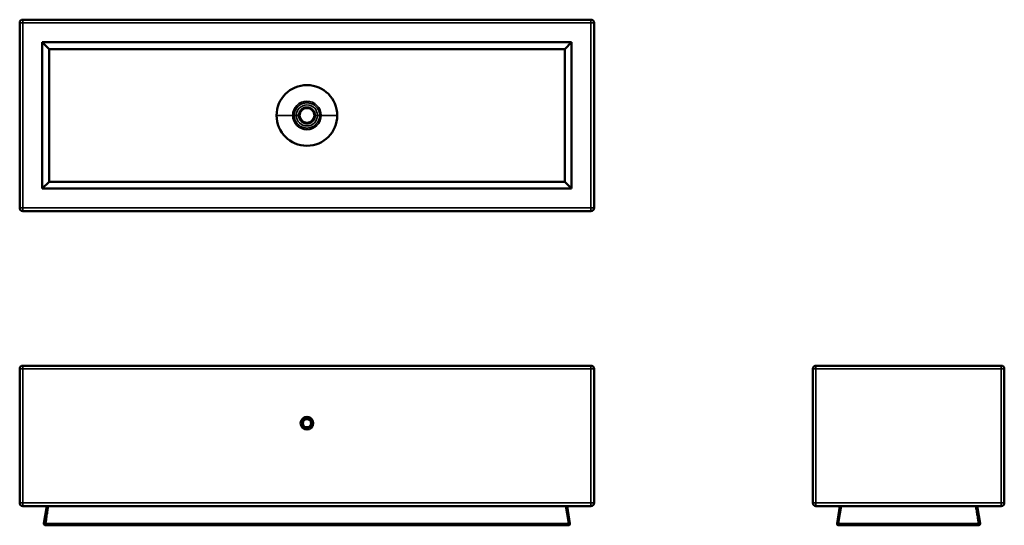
# Model space of a CAD drawing. Header units: millimetres. Extents: x 1813 to 4898, y 1413 to 2998.
import ezdxf

# ---------------------------------------------------------------- set-up
doc = ezdxf.new("R2010")
doc.units = ezdxf.units.MM
doc.layers.add('Visibile (ISO)', color=7, linetype='Continuous', lineweight=50)
doc.layers.add('Visibile sottile (ISO)', color=7, linetype='Continuous', lineweight=35)

msp = doc.modelspace()

# ---------------------------------------------------------------- linework, layer by layer
at = {"layer": 'Visibile (ISO)'}
for p, q in [((1822.8, 2997.6), (3602.8, 2997.6)), ((1812.8, 2407.6), (1812.8, 2987.6)), ((3612.8, 2987.6), (3612.8, 2407.6)), ((1883.7, 2468.4), (1883.7, 2926.7)), ((1883.7, 2926.7), (3542, 2926.7)), ((1883.7, 2926.7), (1904.7, 2905.7)), ((1904.7, 2905.7), (1904.7, 2489.4)), ((3521, 2905.7), (1904.7, 2905.7)), ((3542, 2926.7), (3521, 2905.7)), ((3521, 2489.4), (3521, 2905.7)), ((3542, 2926.7), (3542, 2468.4)), ((1904.7, 2489.4), (1883.7, 2468.4)), ((3542, 2468.4), (1883.7, 2468.4)), ((1904.7, 2489.4), (3521, 2489.4)), ((3542, 2468.4), (3521, 2489.4)), ((3602.8, 2397.6), (1822.8, 2397.6)), ((1822.8, 1913.4), (3602.8, 1913.4)), ((4307.8, 1913.4), (4887.8, 1913.4)), ((1812.8, 1483.4), (1812.8, 1903.4)), ((3612.8, 1903.4), (3612.8, 1483.4)), ((4297.8, 1483.4), (4297.8, 1903.4)), ((4897.8, 1903.4), (4897.8, 1483.4)), ((3602.8, 1473.4), (1822.8, 1473.4)), ((1888.8, 1419.3), (1897.8, 1473.4)), ((3527.8, 1473.4), (3536.9, 1419.3)), ((4887.8, 1473.4), (4307.8, 1473.4)), ((4373.8, 1419.3), (4382.8, 1473.4)), ((4812.8, 1473.4), (4821.8, 1419.3)), ((1894, 1413.4), (1893.7, 1413.4)), ((1894.2, 1413.4), (1894, 1413.4)), ((4816.9, 1413.4), (4378.7, 1413.4)), ((4816.9, 1413.4), (4816.9, 1413.4))]:
    msp.add_line(p, q, dxfattribs=at)
for radius in [20, 15, 13]:
    msp.add_circle((2712.8, 1733.4), radius, dxfattribs=at)
for centre, radius, start, end in [((1822.8, 2987.6), 10, 90, 180), ((3602.8, 2987.6), 10, 0, 90), ((2712.8, 2697.6), 95, 0, 180), ((2712.8, 2697.6), 23.2, 0, 180), ((2712.8, 2697.6), 95, 180, 0), ((2712.8, 2697.6), 23.2, 180, 0), ((1822.8, 2407.6), 10, 180, 270), ((3602.8, 2407.6), 10, 270, 0), ((1822.8, 1903.4), 10, 90, 180), ((3602.8, 1903.4), 10, 0, 90), ((4307.8, 1903.4), 10, 90, 180), ((4887.8, 1903.4), 10, 0, 90), ((1822.8, 1483.4), 10, 180, 270), ((3602.8, 1483.4), 10, 270, 0), ((4307.8, 1483.4), 10, 180, 270), ((4887.8, 1483.4), 10, 270, 0), ((3531.9, 1418.4), 5, 270, 9.4623), ((4378.7, 1418.4), 5, 170.5377, 270), ((4816.9, 1418.4), 5, 337.4319, 7.7509), ((1893.7, 1418.4), 5, 254.8819, 269.9896)]:
    msp.add_arc(centre, radius, start, end, dxfattribs=at)
msp.add_ellipse((4820.1, 1421.2), major_axis=(1.69, -1.99), ratio=0.059539, start_param=0.073639, end_param=0.166845, dxfattribs=at)
for points, knots in [([(1892.4, 1413.6), (1891.8, 1413.8), (1891.2, 1414.1), (1890.6, 1414.5), (1889.7, 1415.3), (1889, 1416.4), (1888.8, 1417.5), (1888.7, 1418.1), (1888.7, 1418.7), (1888.8, 1419.3)], [-0.8369845, -0.8369845, -0.8369845, -0.8369845, -0.6076076, -0.6076076, -0.6076076, -0.2130062, -0.2130062, -0.2130062, 0, 0, 0, 0]), ([(1894, 1413.4), (1894, 1413.4), (1894, 1413.6), (1894.1, 1414.2), (1894.1, 1414.6), (1894.2, 1415.8), (1894.3, 1416.5), (1894.3, 1417.3)], [-1.2801124, -1.2801124, -1.2801124, -1.2801124, -0.9601002, -0.9601002, -0.6400658, -0.6400658, -0.3200304, -0.3200304, -0.3200304, -0.3200304]), ([(3531.9, 1413.4), (2986.2, 1413.4), (2440.5, 1413.4), (1894.8, 1413.4), (1894.6, 1413.4), (1894.4, 1413.4), (1894.3, 1413.4), (1894.2, 1413.4), (1894.2, 1413.4), (1894.2, 1413.4)], [-1637.971454, -1637.971454, -1637.971454, -1637.971454, -0.799843, -0.799843, -0.799843, -0.304675, -0.304675, -0.304675, -0.225637, -0.225637, -0.225637, -0.225637]), ([(4818.5, 1413.7), (4818.6, 1413.7), (4818.7, 1413.8), (4819.6, 1414.2), (4820.2, 1414.6), (4821.2, 1415.8), (4821.6, 1416.5), (4821.7, 1417.3)], [-1.0276035, -1.0276035, -1.0276035, -1.0276035, -0.9601002, -0.9601002, -0.6400658, -0.6400658, -0.3200304, -0.3200304, -0.3200304, -0.3200304])]:
    msp.add_open_spline(points, degree=3, knots=knots, dxfattribs=at)
for points in [[(1894.3, 1417.3), (1894.4, 1418), (1894.4, 1418.7), (1894.5, 1419.3)], [(1894.8, 1419.3), (1894.7, 1418.3), (1894.6, 1417.4), (1894.5, 1416.6)], [(4821.7, 1417.3), (4821.9, 1418), (4821.9, 1418.7), (4821.8, 1419.3)], [(1894.5, 1416.6), (1894.3, 1414.8), (1894.2, 1413.5), (1894, 1413.4)], [(4821.5, 1416.5), (4820.9, 1414.9), (4819.4, 1413.7), (4817.6, 1413.5)]]:
    msp.add_open_spline(points, degree=3, dxfattribs=at)
at = {"layer": 'Visibile sottile (ISO)'}
for p, q in [((1822.8, 2987.6), (1822.8, 2997.6)), ((3602.8, 2997.6), (3602.8, 2987.6)), ((1812.8, 2987.6), (1822.8, 2987.6)), ((1822.8, 2987.6), (1822.8, 2407.6)), ((3602.8, 2987.6), (1822.8, 2987.6)), ((3602.8, 2407.6), (3602.8, 2987.6)), ((3602.8, 2987.6), (3612.8, 2987.6)), ((2668.2, 2697.6), (2673.2, 2697.6)), ((2679.8, 2697.6), (2673.2, 2697.6)), ((2686.6, 2697.6), (2679.8, 2697.6)), ((2689.6, 2697.6), (2686.6, 2697.6)), ((2739.1, 2697.6), (2736.1, 2697.6)), ((2745.8, 2697.6), (2739.1, 2697.6)), ((2752.4, 2697.6), (2745.8, 2697.6)), ((2752.4, 2697.6), (2757.4, 2697.6)), ((1822.8, 2407.6), (1812.8, 2407.6)), ((1822.8, 2407.6), (3602.8, 2407.6)), ((1822.8, 2397.6), (1822.8, 2407.6)), ((3612.8, 2407.6), (3602.8, 2407.6)), ((3602.8, 2407.6), (3602.8, 2397.6)), ((1822.8, 1903.4), (1822.8, 1913.4)), ((3602.8, 1913.4), (3602.8, 1903.4)), ((4307.8, 1903.4), (4307.8, 1913.4)), ((4887.8, 1913.4), (4887.8, 1903.4)), ((1812.8, 1903.4), (1822.8, 1903.4)), ((1822.8, 1903.4), (1822.8, 1483.4)), ((3602.8, 1903.4), (1822.8, 1903.4)), ((3602.8, 1483.4), (3602.8, 1903.4)), ((3602.8, 1903.4), (3612.8, 1903.4)), ((4297.8, 1903.4), (4307.8, 1903.4)), ((4887.8, 1903.4), (4307.8, 1903.4)), ((4307.8, 1903.4), (4307.8, 1483.4)), ((4887.8, 1483.4), (4887.8, 1903.4)), ((4887.8, 1903.4), (4897.8, 1903.4)), ((1822.8, 1483.4), (1812.8, 1483.4)), ((1822.8, 1483.4), (3602.8, 1483.4)), ((1822.8, 1473.4), (1822.8, 1483.4)), ((3612.8, 1483.4), (3602.8, 1483.4)), ((3602.8, 1483.4), (3602.8, 1473.4)), ((4307.8, 1483.4), (4297.8, 1483.4)), ((4307.8, 1483.4), (4887.8, 1483.4)), ((4307.8, 1473.4), (4307.8, 1483.4)), ((4897.8, 1483.4), (4887.8, 1483.4)), ((4887.8, 1483.4), (4887.8, 1473.4)), ((3531.9, 1419.3), (3522.9, 1473.4)), ((4387.7, 1473.4), (4378.7, 1419.3)), ((1894.8, 1419.3), (3531.9, 1419.3)), ((3531.9, 1419.3), (3531.9, 1413.4)), ((4378.7, 1419.3), (4816.9, 1419.3)), ((4378.7, 1419.3), (4378.7, 1413.4))]:
    msp.add_line(p, q, dxfattribs=at)
for start, end in [(0, 180), (180, 0)]:
    msp.add_arc((2712.8, 2697.6), 44.6, start, end, dxfattribs=at)
for centre, major_axis, ratio, start_param, end_param in [((2712.8, 2697.6), (-0.3, 33), 0.999997, 4.702164, 7.843756), ((2712.8, 2697.6), (-0.1, 33), 0.999997, 1.568877, 4.710469), ((1957.6, 1178.8), (1295.4, -70.3), 0.182777, 1.629449, 1.630242), ((1893.7, 1418.4), (0.01, -5), 0.048995, 4.531608, 6.283109), ((1895, 1421.2), (2.6, -0.24), 0.760412, 4.613711, 4.709681), ((3531.9, 1418.4), (4.93, 0.82), 0.162221, 6.283185, 7.826951), ((4378.7, 1418.4), (-4.93, 0.82), 0.162221, 4.739419, 6.283185), ((4816.9, 1418.4), (-0.01, -5), 0.998716, 0.001531, 1.753043), ((3548.6, 1178.8), (1275.4, 237.5), 0.053275, 0.048735, 0.049527)]:
    msp.add_ellipse(centre, major_axis=major_axis, ratio=ratio, start_param=start_param, end_param=end_param, dxfattribs=at)
for points, weights, knots in [([(2673.2, 2697.6), (2673.2, 2737.2), (2712.8, 2737.2), (2752.4, 2737.2), (2752.4, 2697.6)], [1, 0.707106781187, 1, 0.707106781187, 1], [-178.374894, -178.374894, -178.374894, -89.187447, -89.187447, 0, 0, 0]), ([(2739.1, 2697.6), (2739.1, 2723.8), (2712.8, 2723.8), (2686.6, 2723.8), (2686.6, 2697.6)], [1, 0.707106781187, 1, 0.707106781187, 1], [-132.009812, -132.009812, -132.009812, -66.004906, -66.004906, 0, 0, 0]), ([(2668.2, 2697.6), (2659.1, 2697.6), (2650, 2697.6), (2642.8, 2697.6), (2640.6, 2697.6), (2629.2, 2697.6), (2617.8, 2697.6)], [1, 1, 1, 0.811242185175, 1, 1, 1], [0, 0, 0, 21.09288, 21.09288, 35.569736, 35.569736, 118.845521, 118.845521, 118.845521]), ([(2752.4, 2697.6), (2752.4, 2658), (2712.8, 2658), (2673.2, 2658), (2673.2, 2697.6)], [1, 0.707106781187, 1, 0.707106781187, 1], [-178.374894, -178.374894, -178.374894, -89.187447, -89.187447, 0, 0, 0]), ([(2686.6, 2697.6), (2686.6, 2671.3), (2712.8, 2671.3), (2739.1, 2671.3), (2739.1, 2697.6)], [1, 0.707106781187, 1, 0.707106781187, 1], [-132.009812, -132.009812, -132.009812, -66.004906, -66.004906, 0, 0, 0]), ([(2807.8, 2697.6), (2796.5, 2697.6), (2785.1, 2697.6), (2782.8, 2697.6), (2775.6, 2697.6), (2766.5, 2697.6), (2757.4, 2697.6)], [1, 1, 1, 0.811242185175, 1, 1, 1], [-118.845521, -118.845521, -118.845521, -35.569736, -35.569736, -21.09288, -21.09288, 0, 0, 0])]:
    msp.add_rational_spline(points, weights, degree=2, knots=knots, dxfattribs=at)
for points, knots in [([(1899.3, 1473.4), (1898.8, 1468.7), (1898.3, 1463.9), (1897.8, 1459.1), (1897.3, 1454), (1896.8, 1448.9), (1896.3, 1443.9), (1895.7, 1438.8), (1895.2, 1433.7), (1894.6, 1428.6), (1894.2, 1425.5), (1893.9, 1422.4), (1893.5, 1419.3)], [62.140734, 62.140734, 62.140734, 62.140734, 76.829015, 76.829015, 76.829015, 92.397839, 92.397839, 92.397839, 107.958206, 107.958206, 107.958206, 117.480168, 117.480168, 117.480168, 117.480168]), ([(1894.5, 1419.3), (1894.6, 1420.6), (1895.1, 1425.5), (1895.6, 1430.8), (1896.2, 1437.7), (1896.8, 1445.3), (1897, 1447), (1897, 1447.4), (1897.1, 1447.8), (1897.1, 1448.2), (1897.6, 1453.4), (1898, 1458.6), (1898.5, 1463.7), (1898.8, 1467), (1899.1, 1470.2), (1899.5, 1473.4)], [-116.59009, -116.59009, -116.59009, -116.59009, -111.714723, -111.714723, -111.714723, -105.437251, -105.437251, -105.437251, -103.949886, -103.949886, -103.949886, -84.968521, -84.968521, -84.968521, -73.003744, -73.003744, -73.003744, -73.003744]), ([(1902.9, 1473.4), (1902.4, 1470.1), (1901.8, 1466.8), (1901.3, 1463.4), (1900.5, 1458.3), (1899.7, 1453.2), (1898.9, 1448), (1898, 1442.3), (1897.2, 1436.5), (1896.4, 1430.7), (1895.8, 1426.9), (1895.3, 1423.1), (1894.8, 1419.3)], [61.059572, 61.059572, 61.059572, 61.059572, 71.339705, 71.339705, 71.339705, 87.136791, 87.136791, 87.136791, 104.84163, 104.84163, 104.84163, 116.58989, 116.58989, 116.58989, 116.58989]), ([(4816.9, 1419.3), (4816.3, 1422.3), (4815.8, 1425.4), (4815.3, 1428.5), (4814.4, 1433.6), (4813.5, 1438.6), (4812.7, 1443.7), (4811.8, 1448.7), (4811, 1453.8), (4810.2, 1458.8), (4809.4, 1463.7), (4808.5, 1468.6), (4807.7, 1473.4)], [-117.48017, -117.48017, -117.48017, -117.48017, -107.958203, -107.958203, -107.958203, -92.397837, -92.397837, -92.397837, -76.829014, -76.829014, -76.829014, -61.800129, -61.800129, -61.800129, -61.800129]), ([(4811.2, 1473.4), (4812.3, 1468.7), (4813.4, 1463.9), (4814.3, 1459.1), (4815.4, 1454), (4816.4, 1448.9), (4817.3, 1443.9), (4818.3, 1438.8), (4819.2, 1433.7), (4820.1, 1428.6), (4820.7, 1425.5), (4821.2, 1422.4), (4821.8, 1419.3)], [62.140734, 62.140734, 62.140734, 62.140734, 76.829015, 76.829015, 76.829015, 92.397839, 92.397839, 92.397839, 107.958206, 107.958206, 107.958206, 117.480168, 117.480168, 117.480168, 117.480168]), ([(4821.8, 1419.3), (4821.6, 1420.6), (4820.8, 1425.5), (4819.8, 1430.8), (4818.6, 1437.7), (4817.2, 1445.3), (4816.9, 1447), (4816.8, 1447.4), (4816.7, 1447.8), (4816.7, 1448.2), (4815.7, 1453.4), (4814.6, 1458.6), (4813.5, 1463.7), (4812.8, 1467), (4812.1, 1470.2), (4811.4, 1473.4)], [-116.59009, -116.59009, -116.59009, -116.59009, -111.714723, -111.714723, -111.714723, -105.437251, -105.437251, -105.437251, -103.949886, -103.949886, -103.949886, -84.968521, -84.968521, -84.968521, -73.003744, -73.003744, -73.003744, -73.003744]), ([(1888.8, 1419.3), (1888.8, 1419.4), (1889, 1419.5), (1889.3, 1419.6), (1889.5, 1419.6), (1889.8, 1419.7), (1890.2, 1419.7), (1891, 1419.7), (1892.1, 1419.6), (1893, 1419.4), (1893.2, 1419.4), (1893.3, 1419.4), (1893.5, 1419.3)], [0, 0, 0, 0, 0.2858573, 0.2858573, 0.2858573, 0.499795, 0.499795, 0.499795, 0.9329344, 0.9329344, 0.9329344, 1, 1, 1, 1]), ([(4816.9, 1419.3), (4817.5, 1419.4), (4818.2, 1419.5), (4818.8, 1419.6), (4819.3, 1419.6), (4819.8, 1419.7), (4820.2, 1419.7), (4821, 1419.7), (4821.5, 1419.6), (4821.7, 1419.4), (4821.7, 1419.4), (4821.8, 1419.4), (4821.8, 1419.3)], [0, 0, 0, 0, 0.2858573, 0.2858573, 0.2858573, 0.499795, 0.499795, 0.499795, 0.9329344, 0.9329344, 0.9329344, 1, 1, 1, 1]), ([(4816.9, 1413.4), (4816.9, 1413.4), (4816.9, 1413.8), (4816.9, 1414.5), (4816.9, 1415.3), (4816.9, 1416.4), (4816.9, 1417.5), (4816.9, 1418.1), (4816.9, 1418.7), (4816.9, 1419.3)], [-1, -1, -1, -1, -0.6076076, -0.6076076, -0.6076076, -0.2130062, -0.2130062, -0.2130062, 0, 0, 0, 0])]:
    msp.add_open_spline(points, degree=3, knots=knots, dxfattribs=at)

doc.saveas('drawing.dxf')
